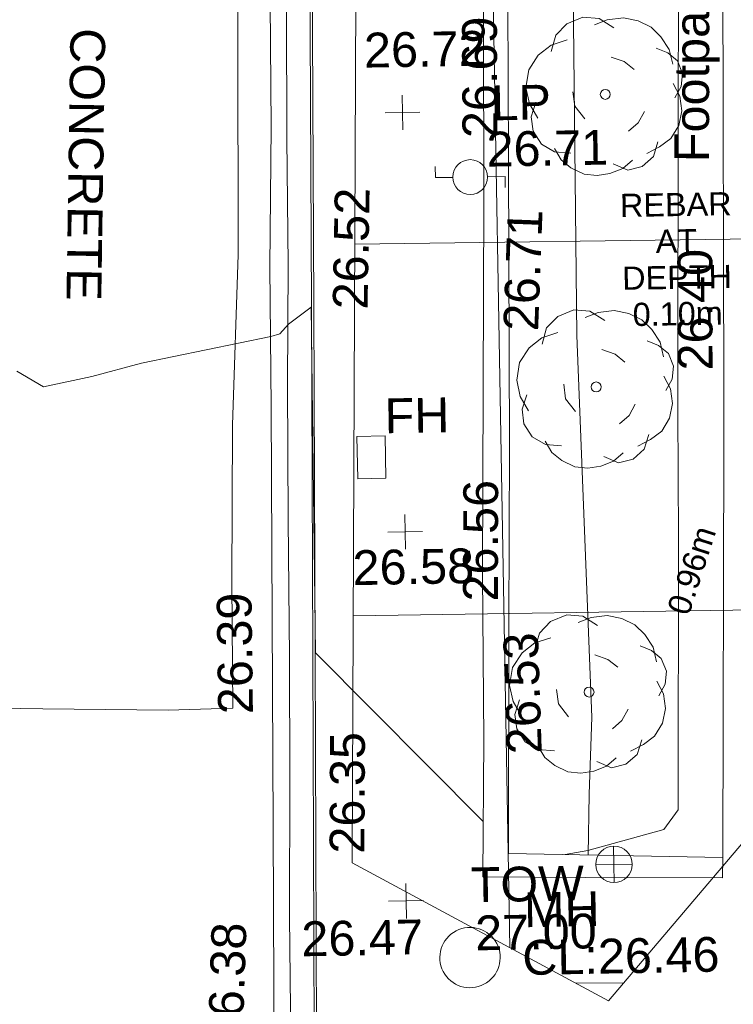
# Model space of a CAD drawing. Header units: millimetres. Extents: x -287732 to 520720, y -88450 to 287754.
# Tile 222 of 256: x -6642 to 1052, y 15873 to 26488. Entities that reach past the tile are written whole.
import ezdxf

# ---------------------------------------------------------------- set-up
doc = ezdxf.new("R2010")
doc.units = ezdxf.units.MM
for name, pattern in [('IMPORT-HIDDEN2 _3_', [4762.5, 3175, -1587.5]), ('IMPORT-UG_ELEC_LV_QLB2 _2_', [2700, 1500, -300.0000000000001, 0, -250, 150, -300.0000000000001, 0, -200]), ('IMPORT-UG_ELEC_STREET LIGHTING_QLB2 _2_', [2700, 1500, -300.0000000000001, 0, -250, 150, -300.0000000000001, 0, -200])]:
    doc.linetypes.add(name, pattern=pattern)
for name, color, linetype, lineweight, true_color in [('00_TOPO_FIREHYDRANT', 5, 'Continuous', 9, 0x0000ff), ('00_TOPO_FURN_LAMP_POST', 7, 'Continuous', 9, 0x666666), ('00_TOPO_KERB_BOTTOM', 1, 'Continuous', 9, 0xff0000), ('00_TOPO_KERB_TOP', 7, 'Continuous', 9, 0xa500a5), ('00_TOPO_LEVEL_SPOT', 7, 'Continuous', 9, 0x666666), ('00_TOPO_ROAD_MARKING_YELLOW_CONTINUOUS', 40, 'Continuous', 9, 0xffbf00), ('00_TOPO_SERV_MH', 7, 'Continuous', 9, 0x666666), ('00_TOPO_TOP_OF_WALL', 7, 'Continuous', 9, 0x666666), ('00_TOPO_TREE', 7, 'Continuous', 9, 0x666666), ('00_TOPO_WALL', 7, 'Continuous', 9, 0x7c00a5), ('00_UAV_FOOTPATH', 7, 'Continuous', 9, 0xa50000), ('00_UAV_FORM_LINES', 7, 'Continuous', 9, 0x666666), ('00_UAV_TOP_OF_WALL', 7, 'Continuous', 9, 0x666666), ('00_UAV_WALL', 7, 'Continuous', 9, 0x7c00a5), ('01_DTM_CONTOUR_MNR', 7, 'Continuous', 9, 0xa5a552), ('12333-PUM-2D-U-0001-C01 - Rev2_REVIT IMPORT_dwg', 7, 'Continuous', 9, 0x767676), ('PUM-CHAMBER EXTENTS', 6, 'IMPORT-HIDDEN2 _3_', 9, 0xff00ff), ('PUM-ELECTRIC-LV-QLB2', 1, 'IMPORT-UG_ELEC_LV_QLB2 _2_', 9, 0xff0000), ('PUM-GPR-REBAR', 30, 'Continuous', 9, 0xff7f00)]:
    doc.layers.add(name, color=color, linetype=linetype, lineweight=lineweight, true_color=true_color)
doc.layers.add('00_TOPO_SURFACE', color=7, linetype='Continuous', lineweight=9)
doc.layers.add('00_TOPO_SURVEY_TEXT', color=7, linetype='Continuous', lineweight=9)
doc.styles.add('Arial_1', font='arial.ttf', dxfattribs={"height": 250})
doc.styles.add('Swis721 Lt BT_2', font='swissl.ttf', dxfattribs={"height": 375})

# ---------------------------------------------------------------- blocks, each defined once
blk = doc.blocks.new('12333-PUM-2D-U-0001-C01 - Rev2_REVIT IMPORT_dwg_CONIFEROUS_TREE-2077068-Site Location Plan Proposed')
at = {"layer": '00_TOPO_TREE', "color": 254, "true_color": 0xcccccc, "flags": 128}
for points in [[(-1889.403682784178, 1545.875740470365), (-1717.639711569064, 2118.422311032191), (-1316.857112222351, 2519.204910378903), (-744.3105416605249, 2748.223538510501), (-171.763971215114, 2690.968881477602), (343.5279423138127, 2347.440939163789)], [(-343.5279423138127, 2461.950253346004), (114.5093140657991, 2633.714224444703), (687.0558846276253, 2690.968881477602), (1202.347798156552, 2576.459567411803), (1660.385054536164, 2347.440939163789), (2003.912996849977, 2003.912996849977), (2290.18628213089, 1545.875740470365), (2404.695596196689, 1030.583826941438)], [(-2404.695596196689, -801.5651986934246), (-2690.968881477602, -286.2732852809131), (-2805.478195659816, 286.2732852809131), (-2690.968881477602, 916.0745128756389), (-2347.440939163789, 1431.36642628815), (-1889.403682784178, 1774.894368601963), (-1316.857112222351, 1946.658339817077)], [(1832.149025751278, 1603.130397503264), (2232.93162509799, 1431.36642628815), (2576.459567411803, 1145.093141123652), (2748.223538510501, 687.0558846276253), (2690.968881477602, 229.0186282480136), (2461.950253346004, -171.763971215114)], [(229.0186282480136, 1316.857112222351), (687.0558846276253, 1145.093141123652), (1030.583826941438, 858.8198558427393)], [(-744.3105416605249, -858.8198558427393), (-1087.838483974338, -400.7825993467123), (-1145.093141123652, 114.5093140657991)], [(2404.695596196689, 343.5279423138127), (2633.714224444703, -114.5093140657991), (2690.968881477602, -629.8012275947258), (2576.459567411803, -1145.093141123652), (2290.18628213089, -1603.130397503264), (1889.403682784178, -1889.403682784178), (1431.36642628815, -2118.422311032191)], [(-1259.602455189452, -2061.167653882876), (-1832.149025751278, -2003.912996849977), (-2290.18628213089, -1717.639711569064), (-2576.459567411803, -1259.602455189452), (-2633.714224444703, -744.3105416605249), (-2461.950253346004, -229.0186282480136)], [(1374.111769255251, -629.8012275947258), (1145.093141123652, -1030.583826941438), (801.5651986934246, -1316.857112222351)], [(1832.149025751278, -1717.639711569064), (1660.385054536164, -2232.93162509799), (1259.602455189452, -2576.459567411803), (744.3105416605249, -2690.968881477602), (229.0186282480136, -2461.950253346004)], [(916.0745128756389, -2347.440939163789), (572.5465705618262, -2633.714224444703), (114.5093140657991, -2805.478195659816), (-343.5279423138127, -2862.732852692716), (-801.5651986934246, -2805.478195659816), (-1259.602455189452, -2576.459567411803), (-1603.130397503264, -2290.18628213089), (-1832.149025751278, -1889.403682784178)]]:
    blk.add_lwpolyline(points, dxfattribs=at)
at = {"layer": '00_TOPO_TREE', "color": 254, "true_color": 0xcccccc}
blk.add_circle((0, 0), 176.6246020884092, dxfattribs=at)
blk = doc.blocks.new('12333-PUM-2D-U-0001-C01 - Rev2_REVIT IMPORT_dwg_MSL_Lamp_Post_SYM-2077199-Site Location Plan Proposed')
at = {"layer": '00_TOPO_FURN_LAMP_POST', "color": 254, "true_color": 0xcccccc, "flags": 128}
for points in [[(-500.1060478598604, 0), (-1000.212095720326, 0), (-1000.212095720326, 316.7338303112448)], [(500.1060478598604, 0), (1000.21209571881, 0), (1000.21209571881, -316.7338303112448)]]:
    blk.add_lwpolyline(points, dxfattribs=at)
at = {"layer": '00_TOPO_FURN_LAMP_POST', "color": 254, "true_color": 0xcccccc}
blk.add_circle((0, 0), 500.1060478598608, dxfattribs=at)
blk = doc.blocks.new('12333-PUM-2D-U-0001-C01 - Rev2_REVIT IMPORT_dwg_MM-2077200-Site Location Plan Proposed')
at = {"layer": '00_TOPO_LEVEL_SPOT', "color": 254, "true_color": 0xcccccc, "flags": 128}
for points in [[(500.0000000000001, 0), (0, 0), (0, 500.0000000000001)], [(0, -500.0000000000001), (0, 0), (-500.0000000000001, 0)]]:
    blk.add_lwpolyline(points, dxfattribs=at)
blk = doc.blocks.new('12333-PUM-2D-U-0001-C01 - Rev2_REVIT IMPORT_dwg_TOW-2077249-Site Location Plan Proposed')
at = {"layer": '00_TOPO_TOP_OF_WALL', "color": 254, "true_color": 0xcccccc, "flags": 128}
for points in [[(0, 525.0554400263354), (0, 0), (-525.0554401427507, 0)], [(525.0554401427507, 0), (0, 0), (0, -525.0554400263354)]]:
    blk.add_lwpolyline(points, dxfattribs=at)
at = {"layer": '00_TOPO_TOP_OF_WALL', "color": 254, "true_color": 0xcccccc}
blk.add_circle((0, 0), 525.0554401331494, dxfattribs=at)
blk = doc.blocks.new('12333-PUM-2D-U-0001-C01 - Rev2_REVIT IMPORT_dwg_CONIFEROUS_TREE-2077251-Site Location Plan Proposed')
at = {"layer": '00_TOPO_TREE', "color": 254, "true_color": 0xcccccc, "flags": 128}
for points in [[(-1889.403682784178, 1545.875740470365), (-1717.639711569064, 2118.422311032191), (-1316.857112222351, 2519.204910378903), (-744.3105416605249, 2748.223538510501), (-171.763971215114, 2690.968881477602), (343.5279423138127, 2347.440939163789)], [(-343.5279423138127, 2461.950253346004), (114.5093140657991, 2633.714224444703), (687.0558846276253, 2690.968881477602), (1202.347798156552, 2576.459567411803), (1660.385054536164, 2347.440939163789), (2003.912996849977, 2003.912996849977), (2290.18628213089, 1545.875740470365), (2404.695596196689, 1030.583826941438)], [(-2404.695596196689, -801.5651986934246), (-2690.968881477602, -286.2732852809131), (-2805.478195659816, 286.2732852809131), (-2690.968881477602, 916.0745128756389), (-2347.440939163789, 1431.36642628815), (-1889.403682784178, 1774.894368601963), (-1316.857112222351, 1946.658339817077)], [(1832.149025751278, 1603.130397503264), (2232.93162509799, 1431.36642628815), (2576.459567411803, 1145.093141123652), (2748.223538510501, 687.0558846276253), (2690.968881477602, 229.0186282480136), (2461.950253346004, -171.763971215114)], [(229.0186282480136, 1316.857112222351), (687.0558846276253, 1145.093141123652), (1030.583826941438, 858.8198558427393)], [(-744.3105416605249, -858.8198558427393), (-1087.838483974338, -400.7825993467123), (-1145.093141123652, 114.5093140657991)], [(2404.695596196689, 343.5279423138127), (2633.714224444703, -114.5093140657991), (2690.968881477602, -629.8012275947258), (2576.459567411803, -1145.093141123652), (2290.18628213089, -1603.130397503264), (1889.403682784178, -1889.403682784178), (1431.36642628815, -2118.422311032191)], [(-1259.602455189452, -2061.167653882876), (-1832.149025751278, -2003.912996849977), (-2290.18628213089, -1717.639711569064), (-2576.459567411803, -1259.602455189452), (-2633.714224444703, -744.3105416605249), (-2461.950253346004, -229.0186282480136)], [(1374.111769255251, -629.8012275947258), (1145.093141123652, -1030.583826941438), (801.5651986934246, -1316.857112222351)], [(1832.149025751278, -1717.639711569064), (1660.385054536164, -2232.93162509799), (1259.602455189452, -2576.459567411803), (744.3105416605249, -2690.968881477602), (229.0186282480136, -2461.950253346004)], [(916.0745128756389, -2347.440939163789), (572.5465705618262, -2633.714224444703), (114.5093140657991, -2805.478195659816), (-343.5279423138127, -2862.732852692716), (-801.5651986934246, -2805.478195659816), (-1259.602455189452, -2576.459567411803), (-1603.130397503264, -2290.18628213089), (-1832.149025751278, -1889.403682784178)]]:
    blk.add_lwpolyline(points, dxfattribs=at)
at = {"layer": '00_TOPO_TREE', "color": 254, "true_color": 0xcccccc}
blk.add_circle((0, 0), 176.6246020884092, dxfattribs=at)
blk = doc.blocks.new('12333-PUM-2D-U-0001-C01 - Rev2_REVIT IMPORT_dwg_MGS62954_T2_Galway_ITM_3d_Rev1-2077680-Site Location Plan Proposed')
at = {"layer": '00_TOPO_FIREHYDRANT', "color": 254, "true_color": 0xcccccc}
for p, q in [((533899338.6000001, 725577009.6000001), (533899338.6000001, 725577466.8000002)), ((533899338.6000001, 725577466.8000002), (533899643.4, 725577466.8000002)), ((533899643.4, 725577466.8000002), (533899643.4000001, 725577009.6000001)), ((533899338.6000001, 725577009.6000001), (533899643.4000001, 725577009.6000001))]:
    blk.add_line(p, q, dxfattribs=at)
at = {"layer": '00_TOPO_KERB_BOTTOM', "color": 254, "true_color": 0xcccccc, "flags": 128}
blk.add_lwpolyline([(533898764.105166, 725571026.9152713), (533898821.0019907, 725575140.1520832), (533898871.1286762, 725578874.6310568), (533898909.9279353, 725581840.5200496), (533898963.7298422, 725583962.6081212), (533898997.1133751, 725586104.1341182), (533899036.4995064, 725587793.1978781), (533899074.5946195, 725589970.3319584), (533899110.965927, 725592012.040946), (533899146.7551204, 725593598.3361902), (533899176.4370806, 725595423.6309454), (533899194.5971999, 725597464.3736867), (533899220.5385075, 725599086.17544), (533899246.958136, 725600745.2960148), (533899262.7158294, 725602301.7473198)], dxfattribs=at)
at = {"layer": '00_TOPO_KERB_TOP', "color": 254, "true_color": 0xcccccc, "flags": 128}
blk.add_lwpolyline([(533898790.33236, 725571026.5006781), (533898847.2299751, 725575139.7946573), (533898897.356793, 725578874.2834753), (533898936.1540059, 725581840.0160675), (533898989.9550799, 725583962.071278), (533899023.3390284, 725586103.6239452), (533899062.7245761, 725587792.6626796), (533899100.8209516, 725589969.8689066), (533899137.1910768, 725592011.5115204), (533899172.9807294, 725593597.8271172), (533899202.6656024, 725595423.3009921), (533899220.8257527, 725597464.047222), (533899246.7655868, 725599085.7568657), (533899273.1864413, 725600744.9544204), (533899288.9449047, 725602301.4817736)], dxfattribs=at)
at = {"layer": '00_TOPO_ROAD_MARKING_YELLOW_CONTINUOUS', "color": 254, "true_color": 0xcccccc, "flags": 128}
for points in [[(533898370, 725554850), (533898200.0000001, 725555260), (533898100, 725555620.0000001), (533898050.0000001, 725556290.0000001), (533898090, 725558090.0000001), (533898120, 725559300.0000001), (533898140, 725560250), (533898170.0000001, 725561270), (533898190.0000002, 725562430.0000002), (533898200.0000001, 725563280.0000001), (533898220, 725564630), (533898240, 725565580.0000001), (533898270, 725567210), (533898320.0000001, 725570100.0000001), (533898340, 725571540.0000001), (533898360.0000001, 725573280), (533898380.0000001, 725574770), (533898400.0000001, 725576270.0000001), (533898420.0000001, 725577800.0000001), (533898430.0000002, 725579310.0000002), (533898470, 725580820.0000001), (533898490.0000001, 725582610), (533898530.0000001, 725584460.0000001)], [(533898710.0000001, 725584410.0000001), (533898690.0000002, 725583360.0000001), (533898660.0000001, 725582060.0000002), (533898640.0000001, 725580690.0000002), (533898630.0000001, 725579330.0000002), (533898600, 725578040), (533898580.0000001, 725576580.0000001), (533898570.0000001, 725575100), (533898550.0000001, 725573790.0000001), (533898520.0000001, 725572300.0000001), (533898510.0000001, 725570650)]]:
    blk.add_lwpolyline(points, dxfattribs=at)
at = {"layer": '00_TOPO_SERV_MH', "color": 254, "true_color": 0xcccccc}
blk.add_ellipse((533900458.8184388, 725571827.36317), major_axis=(290.8619711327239, 145.4309052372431), ratio=0.9994435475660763, dxfattribs=at)
at = {"layer": '00_TOPO_SURFACE', "color": 254, "true_color": 0xcccccc, "flags": 128}
blk.add_lwpolyline([(533893824.42242, 725574681.4173602), (533894920.0000001, 725574620), (533895899.6935957, 725574590.0008543), (533897250.0000001, 725574550.0000001), (533897950.0000001, 725574560.0000002), (533897960.0000001, 725575910.0000001), (533898000.0000001, 725577610.0000001), (533898090, 725579450.0000004), (533898130.0000001, 725581810.0000001), (533898160.0000001, 725584140), (533898160.0000001, 725587230), (533898150.0000001, 725589910.0000001), (533898170.0000001, 725592650.0000001), (533898240, 725595020.0000001), (533898320.0000001, 725598970.0000001), (533898430.0000002, 725601500), (533898520.0000001, 725603510.0000001), (533898570.0000001, 725604410.0000001), (533897970, 725605800.0000001), (533896773.2119035, 725605630.6529837), (533895360, 725605480), (533894459.7258379, 725605350.0062451)], dxfattribs=at)
at = {"layer": '00_TOPO_WALL', "color": 254, "true_color": 0xcccccc, "flags": 128}
blk.add_lwpolyline([(533903196.0456186, 725572639.4553483), (533901719.7649682, 725572668.0242258), (533900613.8766022, 725572696.884826), (533900648.178223, 725574174.2979034), (533900665.8873505, 725575953.3907685), (533900751.3894038, 725579984.1210362), (533900810.7542551, 725583833.3312958), (533900872.2803066, 725587230.3244454), (533900922.9992424, 725590631.9649388), (533900988.9957588, 725595158.0420883), (533901047.4302918, 725598977.6703712), (533901107.5130171, 725601699.7244139), (533901667.9269539, 725601699.6509593)], dxfattribs=at)
at = {"layer": '00_UAV_FOOTPATH', "color": 254, "true_color": 0xcccccc, "flags": 128}
blk.add_lwpolyline([(533903202.4066311, 725572859.9079312), (533903292.3599287, 725577314.449206), (533903300.532401, 725577858.8864012), (533903368.3599287, 725582377.449206), (533903377.0864099, 725582858.2944703), (533903467.8123576, 725587857.4622065), (533903476.3599287, 725588328.449206), (533903555.6968716, 725592856.5008279), (533903571.3599287, 725593750.4492059)], dxfattribs=at)
at = {"layer": '00_UAV_FORM_LINES', "color": 254, "true_color": 0xcccccc, "flags": 128}
blk.add_lwpolyline([(533901973.2802559, 725601310.712365), (533901885.3595, 725596041.4490001), (533901857.3595001, 725591439.4490001), (533901761.3595001, 725583235.4490002), (533901728.3594999, 725578514.4490001), (533901818.3595001, 725574394.4490001), (533901773.3595002, 725573567.4490001), (533901752.6184992, 725572911.710936)], dxfattribs=at)
at = {"layer": '00_UAV_WALL', "color": 254, "true_color": 0xcccccc, "flags": 128}
blk.add_lwpolyline([(533903196.0456186, 725572639.4553483), (533903202.4066311, 725572859.9079312), (533900892.3599287, 725572942.4492058), (533900941.2247003, 725575407.5926774), (533900979.3599289, 725577331.4492059), (533901023.5406011, 725580404.8872669), (533901048.3599288, 725582131.4492059), (533901095.534448, 725585403.1017754), (533901119.359929, 725587055.4492059), (533901138.8066769, 725590400.2898917)], dxfattribs=at)
at = {"layer": '01_DTM_CONTOUR_MNR', "color": 254, "true_color": 0xcccccc, "flags": 128}
for points in [[(533900627.7026038, 725573292.3877436), (533898850, 725575140), (533898870.0000001, 725578870), (533898620, 725578690.0000001), (533898526.9851936, 725578585.4635535), (533898430.0000002, 725578560.0000002), (533897030.7031453, 725578295.3640425), (533896490.9935741, 725578163.2295135), (533895970, 725578060.0000002), (533895683.8252233, 725578232.7230889)], [(533903204.4091021, 725594135.0824658), (533903200.0000001, 725594100.0000001), (533903179.8943689, 725593794.9930072), (533903188.0357143, 725593739.2857144), (533903292.4193243, 725593375.0225959), (533903161.1117354, 725588942.1867301), (533903053.7205039, 725587068.5100956), (533902898.6912388, 725582631.7549907), (533902866.6751788, 725581192.2761841), (533902802.8234286, 725577684.751209), (533902784.3275108, 725576305.5349195), (533902729.5504262, 725573381.5853972), (533902573.8032413, 725573170.9088805), (533901750.0000001, 725572960.0000001), (533901505.5738851, 725572920.5381936)]]:
    blk.add_lwpolyline(points, dxfattribs=at)
for name, p, xscale, yscale, zscale in [('12333-PUM-2D-U-0001-C01 - Rev2_REVIT IMPORT_dwg_CONIFEROUS_TREE-2077068-Site Location Plan Proposed', (533902080.008882, 725581107.2364651), 0.3048, 0.3048, 0.3048), ('12333-PUM-2D-U-0001-C01 - Rev2_REVIT IMPORT_dwg_MM-2077200-Site Location Plan Proposed', (533899889.901639, 725580948.6520363), 0.375, 0.375, 0.375), ('12333-PUM-2D-U-0001-C01 - Rev2_REVIT IMPORT_dwg_MSL_Lamp_Post_SYM-2077199-Site Location Plan Proposed', (533900608.1382316, 725580241.0990994), 0.375, 0.375, 0.375), ('12333-PUM-2D-U-0001-C01 - Rev2_REVIT IMPORT_dwg_CONIFEROUS_TREE-2077251-Site Location Plan Proposed', (533901926.3599288, 725577954.4492059), 0.3048, 0.3048, 0.3048), ('12333-PUM-2D-U-0001-C01 - Rev2_REVIT IMPORT_dwg_MM-2077200-Site Location Plan Proposed', (533899840, 725576430.0000002), 0.375, 0.375, 0.375), ('12333-PUM-2D-U-0001-C01 - Rev2_REVIT IMPORT_dwg_CONIFEROUS_TREE-2077251-Site Location Plan Proposed', (533901792.3599288, 725574667.4492059), 0.3048, 0.3048, 0.3048), ('12333-PUM-2D-U-0001-C01 - Rev2_REVIT IMPORT_dwg_TOW-2077249-Site Location Plan Proposed', (533902028.3599287, 725572805.4492059), 0.375, 0.375, 0.375), ('12333-PUM-2D-U-0001-C01 - Rev2_REVIT IMPORT_dwg_MM-2077200-Site Location Plan Proposed', (533899780.0000001, 725572450.0000002), 0.375, 0.375, 0.375)]:
    blk.add_blockref(name, p, dxfattribs=dict(xscale=xscale, yscale=yscale, zscale=zscale))
at = {"layer": '00_TOPO_FIREHYDRANT', "color": 251, "true_color": 0x666666, "insert": (533899640.0000001, 725577870.2296078), "char_height": 375, "width": 797.814593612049, "attachment_point": 1, "line_spacing_factor": 1.005061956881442, "style": 'Swis721 Lt BT_2'}
blk.add_mtext('FH', dxfattribs=at)
at = {"layer": '00_TOPO_FURN_LAMP_POST', "char_height": 375, "attachment_point": 1, "line_spacing_factor": 1.005061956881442, "style": 'Swis721 Lt BT_2'}
for s, insert, width in [('LP', (533900851.331384, 725581223.119229), 707.5855621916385), ('26.71', (533900789.0487993, 725580725.1703858), 1495.902363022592)]:
    blk.add_mtext(s, dxfattribs=dict(at, insert=insert, width=width))
at = {"layer": '00_TOPO_KERB_BOTTOM', "color": 251, "true_color": 0x666666, "insert": (533897789.6642364, 725574496.1932411), "char_height": 375, "width": 1495.902363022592, "attachment_point": 1, "rotation": 89.71478154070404, "line_spacing_factor": 1.005061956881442, "style": 'Swis721 Lt BT_2'}
blk.add_mtext('26.39', dxfattribs=at)
at = {"layer": '00_TOPO_KERB_TOP', "color": 251, "true_color": 0x666666, "insert": (533897615.546991, 725570951.8355778), "char_height": 375, "width": 1495.902363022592, "attachment_point": 1, "rotation": 87.12388858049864, "line_spacing_factor": 1.005061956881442, "style": 'Swis721 Lt BT_2'}
blk.add_mtext('26.38', dxfattribs=at)
at = {"layer": '00_TOPO_LEVEL_SPOT', "char_height": 375, "width": 1495.902363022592, "attachment_point": 1, "line_spacing_factor": 1.005061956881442, "style": 'Swis721 Lt BT_2'}
for s, insert in [('26.72', (533899486.6140254, 725581815.5421842)), ('26.58', (533899265.8638946, 725576238.992502)), ('26.47', (533898644.2012342, 725572247.9386806))]:
    blk.add_mtext(s, dxfattribs=dict(at, insert=insert))
at = {"layer": '00_TOPO_ROAD_MARKING_YELLOW_CONTINUOUS', "color": 251, "true_color": 0x666666, "char_height": 375, "width": 1495.902363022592, "attachment_point": 1, "line_spacing_factor": 1.005061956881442, "style": 'Swis721 Lt BT_2'}
for s, insert, rotation in [('26.52', (533899100.5812453, 725578844.3752022), 87.98526275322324), ('26.35', (533898964.5070615, 725572975.577432), 88.72619999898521)]:
    blk.add_mtext(s, dxfattribs=dict(at, insert=insert, rotation=rotation))
at = {"layer": '00_TOPO_SERV_MH', "char_height": 375, "attachment_point": 1, "line_spacing_factor": 1.005061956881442, "style": 'Swis721 Lt BT_2'}
for s, insert, width in [('MH', (533901050.2739481, 725572519.2305871), 949.779278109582), ('CL:26.46', (533901022.4535357, 725572004.8702445), 2440.932744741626)]:
    blk.add_mtext(s, dxfattribs=dict(at, insert=insert, width=width))
at = {"layer": '00_TOPO_SURVEY_TEXT', "color": 251, "true_color": 0x666666, "insert": (533896702.235692, 725581911.5071983), "char_height": 375, "width": 3286.236302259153, "attachment_point": 1, "rotation": 268.14124952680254, "line_spacing_factor": 1.005061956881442, "style": 'Swis721 Lt BT_2'}
blk.add_mtext('CONCRETE', dxfattribs=at)
at = {"layer": '00_TOPO_WALL', "color": 251, "true_color": 0x666666, "char_height": 375, "width": 1495.902363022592, "attachment_point": 1, "line_spacing_factor": 1.005061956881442, "style": 'Swis721 Lt BT_2'}
for s, insert, rotation in [('26.71', (533900935.6459701, 725578583.1234454), 86.86173551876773), ('26.53', (533900896.5413598, 725574007.9819399), 90.87744924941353)]:
    blk.add_mtext(s, dxfattribs=dict(at, insert=insert, rotation=rotation))
at = {"layer": '00_UAV_FOOTPATH', "color": 251, "true_color": 0x666666, "char_height": 375, "attachment_point": 1, "line_spacing_factor": 1.005061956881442, "style": 'Swis721 Lt BT_2'}
for s, insert, width, rotation in [('Footpath', (533902809.8437077, 725580363.6005188), 2436.183848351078, 88.90962090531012), ('26.40', (533902809.1108708, 725578116.2912269), 1495.902363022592, 89.1400054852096)]:
    blk.add_mtext(s, dxfattribs=dict(at, insert=insert, width=width, rotation=rotation))
at = {"layer": '00_UAV_TOP_OF_WALL', "char_height": 375, "attachment_point": 1, "line_spacing_factor": 1.005061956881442, "style": 'Swis721 Lt BT_2'}
for s, insert, width in [('TOW', (533900480.2294505, 725572798.5426475), 1343.937678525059), ('27.00', (533900518.7239435, 725572279.1942631), 1495.902363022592)]:
    blk.add_mtext(s, dxfattribs=dict(at, insert=insert, width=width))
at = {"layer": '00_UAV_WALL', "color": 251, "true_color": 0x666666, "char_height": 375, "width": 1495.902363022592, "attachment_point": 1, "line_spacing_factor": 1.005061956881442, "style": 'Swis721 Lt BT_2'}
for s, insert, rotation in [('26.69', (533900531.9555312, 725580661.9796312), 89.17642990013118), ('26.56', (533900451.0469548, 725575667.3582299), 88.86441556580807)]:
    blk.add_mtext(s, dxfattribs=dict(at, insert=insert, rotation=rotation))
blk = doc.blocks.new('12333-PUM-2D-U-0001-C01 - Rev2_REVIT IMPORT_dwg-1620468-Site Location Plan Proposed')
at = {"layer": 'PUM-CHAMBER EXTENTS', "true_color": 0xffd4aa}
h = blk.add_hatch(dxfattribs=at)
h.set_pattern_fill('FP_15', color=41, style=0, pattern_type=2)
h.set_pattern_definition([(0, (-533641079.65, -725615854.3560001), (0, 4000), []), (90, (-533641079.65, -725615854.3560001), (-8000, 4.898587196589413e-13), [])])
h.paths.add_polyline_path([(260865.3501528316, -44518.35617865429), (263506.350152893, -41517.35617860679), (263685.3501528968, -25598.35617861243), (264300.3501528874, -14402.35617861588), (262073.3934038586, -13951.56663411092), (262068.9501528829, -14155.95617870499), (260506.850152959, -14155.95617869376), (260515.9208416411, -13636.29677213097), (258772.3501528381, -13283.3561786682), (258670.4501975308, -17982.77958357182), (258705.6273013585, -17930.13332725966), (258914.1292635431, -17799.69233468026), (259118.8501528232, -17758.97081790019), (259354.4823357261, -17811.47103625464), (259532.0730042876, -17930.13332725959), (259662.5139968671, -18138.6352894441), (259703.2355136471, -18343.35617872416), (259646.3031607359, -18585.62151974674), (259532.0730042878, -18756.57903018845), (259342.4847485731, -18883.25785263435), (259118.850152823, -18927.74153954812), (258883.2179699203, -18875.24132119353), (258705.6273013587, -18756.57903018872), (258655.3045717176, -18681.26574300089), (258128.350152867, -42983.35617862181), (259933.4445662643, -43995.71274590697)])
h.paths.add_polyline_path([(258258.9501529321, -38844.75617862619), (258266.9306086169, -38387.5561786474), (258563.7501528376, -38387.55617866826), (258555.7696971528, -38844.75617864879)])
h.paths.add_polyline_path([(261852.3501529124, -20608.62106352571), (261633.0967024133, -20559.77012183), (261467.850315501, -20449.3560161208), (261346.4762427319, -20255.34697165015), (261308.5852680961, -20064.85617870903), (261361.5602678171, -19839.43063920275), (261467.850315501, -19680.35634129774), (261661.8593599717, -19558.98226852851), (261852.3501529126, -19521.09129389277), (262071.6036034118, -19569.94223558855), (262236.8499903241, -19680.35634129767), (262358.2240630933, -19874.36538576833), (262396.115037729, -20064.85617870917), (262343.1400380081, -20290.28171821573), (262236.8499903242, -20449.3560161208), (262060.4399654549, -20567.22942623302), (262026.8654006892, -20573.90782240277)])
at = {"layer": 'PUM-GPR-REBAR', "color": 41, "true_color": 0xffd4aa, "flags": 128}
for points in [[(260865.3501528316, -44518.35617865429), (258128.350152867, -42983.35617862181), (258772.3501528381, -13283.3561786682), (260518.1373428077, -13636.74544521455)], [(262073.3934038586, -13951.56663411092), (264300.3501528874, -14402.35617861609), (263685.3501528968, -25598.35617861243), (263506.350152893, -41517.35617860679), (260865.3501528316, -44518.35617865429)]]:
    blk.add_lwpolyline(points, dxfattribs=at)
blk.add_blockref('12333-PUM-2D-U-0001-C01 - Rev2_REVIT IMPORT_dwg_MGS62954_T2_Galway_ITM_3d_Rev1-2077680-Site Location Plan Proposed', (-533641079.6498471, -725615854.3561786))
at = {"layer": 'PUM-ELECTRIC-LV-QLB2', "insert": (261721.8536594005, -39853.71393138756), "char_height": 250, "width": 1160.025439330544, "attachment_point": 2, "rotation": 71.07303376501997, "line_spacing_factor": 0.9417779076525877, "style": 'Arial_1'}
blk.add_mtext('0.96m', dxfattribs=at)
at = {"layer": 'PUM-GPR-REBAR', "insert": (261738.9618549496, -35823.00682591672), "char_height": 250, "width": 1435.493221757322, "attachment_point": 2, "line_spacing_factor": 0.9417779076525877, "style": 'Arial_1'}
blk.add_mtext('REBAR\\PAT\\PDEPTH\\P0.10m', dxfattribs=at)

msp = doc.modelspace()

# ---------------------------------------------------------------- block references
at = {"layer": '12333-PUM-2D-U-0001-C01 - Rev2_REVIT IMPORT_dwg', "color": 254, "linetype": 'IMPORT-UG_ELEC_STREET LIGHTING_QLB2 _2_', "true_color": 0xffd4d4, "rotation": 0.9999999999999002}
msp.add_blockref('12333-PUM-2D-U-0001-C01 - Rev2_REVIT IMPORT_dwg-1620468-Site Location Plan Proposed', (-261895.0770586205, 55869.5817132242), dxfattribs=at)

doc.saveas('drawing.dxf')
